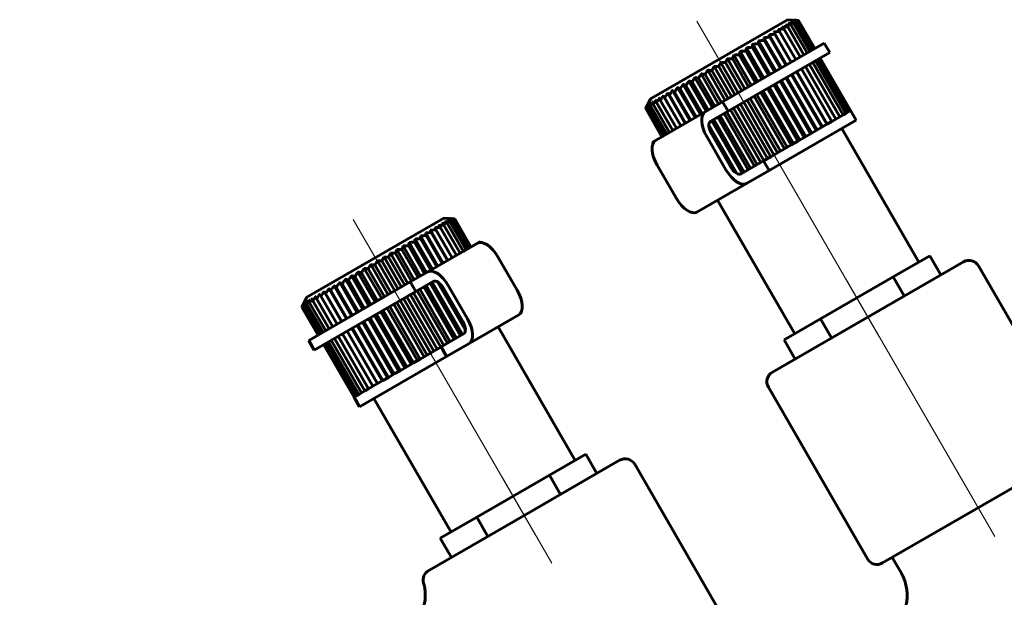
# Model space of a CAD drawing. Header units: millimetres. Extents: x 0 to 210, y 0 to 297.
# Tile 5 of 7: x 58 to 103, y 153 to 179. Entities that reach past the tile are written whole.
import ezdxf

# ---------------------------------------------------------------- set-up
doc = ezdxf.new("R2010")
doc.units = ezdxf.units.MM
for name, pattern in [('K5LT_AXLED', [19.5, 15, -1.5, 1.5, -1.5]), ('K5LT_BASIC', [0]), ('K5LT_THIN', [0])]:
    doc.linetypes.add(name, pattern=pattern)
doc.layers.add('Системный слой', color=7, linetype='Continuous')
doc.layers.add('Системный слой (1)', color=7, linetype='Continuous', true_color=0x6c6c6c)
doc.styles.add('KDIMTEXTSTYLE', font='txt', dxfattribs={"width": 0.96, "oblique": 15, "height": 5})
doc.styles.add('KTEXTSTYLE', font='txt', dxfattribs={"width": 0.96, "height": 5})
doc.dimstyles.new('KDIMSTYLE (1.00)', dxfattribs={"dimtxt": 5, "dimasz": 1, "dimexe": 2, "dimexo": 0, "dimgap": 1, "dimtad": 1, "dimtxsty": 'KDIMTEXTSTYLE', "dimsah": 1, "dimcen": 0, "dimdle": 1, "dimadec": 0, "dimazin": 0, "dimtfac": 0.667, "dimtmove": 0, "dimatfit": 3, "dimfxl": 1, "dimtvp": 1, "dimtolj": 1, "dimtzin": 0, "dimarcsym": 0})

# ---------------------------------------------------------------- blocks, each defined once
blk = doc.blocks.new('U0')
at = {"layer": 'Системный слой (1)', "color": 143, "linetype": 'K5LT_BASIC', "lineweight": 60, "true_color": 0x33acca}
for p, q in [((78.911, 168.872), (78.464, 168.614)), ((78.257, 168.494), (78.135, 168.423)), ((78.422, 168.589), (78.353, 168.549)), ((75.726, 167.033), (71.117, 164.372))]:
    blk.add_line(p, q, dxfattribs=at)
blk = doc.blocks.new('U3')
at = {"layer": 'Системный слой (1)', "color": 143, "linetype": 'K5LT_BASIC', "lineweight": 60, "true_color": 0x33acca}
for p, q in [((105.098, 161.514), (101.491, 167.763)), ((105.387, 161.014), (105.307, 161.152))]:
    blk.add_line(p, q, dxfattribs=at)
blk = doc.blocks.new('U4')
at = {"layer": 'Системный слой (1)', "color": 143, "linetype": 'K5LT_BASIC', "lineweight": 60, "true_color": 0x33acca}
for p, q in [((85.219, 158.946), (80.889, 156.446)), ((80.889, 156.446), (76.559, 153.946))]:
    blk.add_line(p, q, dxfattribs=at)
blk = doc.blocks.new('U5')
at = {"layer": 'Системный слой (1)', "color": 143, "linetype": 'K5LT_BASIC', "lineweight": 60, "true_color": 0x33acca}
for p, q in [((80.353, 165.374), (79.704, 164.999)), ((77.37, 163.651), (73.425, 161.374))]:
    blk.add_line(p, q, dxfattribs=at)
blk = doc.blocks.new('U6')
at = {"layer": 'Системный слой (1)', "color": 143, "linetype": 'K5LT_BASIC', "lineweight": 60, "true_color": 0x33acca}
for p, q in [((89.89, 175.21), (94.5, 177.872)), ((87.263, 173.694), (87.629, 173.905)), ((86.705, 173.372), (86.849, 173.455)), ((87.152, 173.63), (87.194, 173.654))]:
    blk.add_line(p, q, dxfattribs=at)
blk = doc.blocks.new('D0')
at = {"layer": 'Системный слой (1)'}
for points in [[(43.317, 143.82), (42.659, 148.82), (42.001, 143.82), (42.659, 144.32)], [(42.659, 128.82), (43.317, 133.82), (42.659, 133.32), (42.001, 133.82)]]:
    blk.add_hatch(color=7, dxfattribs=at).paths.add_polyline_path(points)
at = {"layer": 'Системный слой (1)', "color": 7, "linetype": 'K5LT_THIN', "lineweight": 18, "true_color": 0xffffff}
for p, q in [((42.659, 153.77), (42.659, 172.29)), ((42.659, 148.82), (42.659, 153.77)), ((61.696, 148.82), (40.659, 148.82)), ((42.001, 143.82), (42.659, 148.82)), ((42.659, 148.82), (43.317, 143.82)), ((42.659, 148.82), (42.659, 128.82)), ((42.659, 144.32), (42.001, 143.82)), ((43.317, 143.82), (42.659, 144.32)), ((42.659, 128.82), (42.001, 133.82)), ((42.001, 133.82), (42.659, 133.32)), ((42.659, 133.32), (43.317, 133.82)), ((43.317, 133.82), (42.659, 128.82)), ((61.696, 128.82), (40.659, 128.82))]:
    blk.add_line(p, q, dxfattribs=at)
blk.add_wipeout([(41.659, 155.77), (34.277, 155.77), (34.277, 169.709), (41.659, 169.709)]).dxf.layer = 'Системный слой (1)'
at = {"layer": 'Системный слой (1)', "color": 7, "insert": (35.071, 155.77), "char_height": 5, "attachment_point": 1, "rotation": 90, "style": 'KTEXTSTYLE'}
blk.add_mtext('\\fArial|b0|c204|p34;\\H5.0;\\W1.000;\\Q15;\\fGOST Type AU|b0|i0|c204|p34;\\Q15;\\W0.960;DN20', dxfattribs=at)
blk = doc.blocks.new('KDIMARROW_01')
at = {"layer": 'Системный слой'}
blk.add_hatch(color=0, dxfattribs=at).paths.add_polyline_path([(-5, -0.658), (0, 0), (-5, 0.658), (-4.5, 0)])
at = {"layer": 'Системный слой', "color": 0, "linetype": 'K5LT_THIN', "lineweight": 18}
for p, q in [((-4.5, 0), (-5, 0.658)), ((-5, 0.658), (0, 0)), ((0, 0), (-5, -0.658)), ((-5, -0.658), (-4.5, 0))]:
    blk.add_line(p, q, dxfattribs=at)
at = {"layer": 'Системный слой (1)', "color": 0, "linetype": 'K5LT_THIN', "lineweight": 18}
blk.add_line((111.85, 138.82), (110.85, 138.82), dxfattribs=at)

msp = doc.modelspace()

# ---------------------------------------------------------------- linework, layer by layer
at = {"layer": 'Системный слой (1)', "color": 143, "linetype": 'K5LT_BASIC', "lineweight": 60, "true_color": 0x33acca}
for p, q in [((86.619, 175.343), (92.836, 178.932)), ((92.836, 178.932), (93.331, 178.896)), ((93.576, 177.338), (92.84, 178.613)), ((93.724, 177.423), (92.988, 178.698)), ((93.846, 177.494), (93.11, 178.769)), ((93.942, 177.549), (93.206, 178.824)), ((94.011, 177.589), (93.275, 178.864)), ((94.053, 177.614), (93.317, 178.888)), ((94.067, 177.622), (93.331, 178.896)), ((92.787, 176.883), (91.999, 178.248)), ((93.004, 177.008), (92.216, 178.373)), ((92.216, 178.373), (92.261, 178.278)), ((92.996, 177.004), (92.261, 178.278)), ((93.211, 177.128), (92.475, 178.402)), ((93.405, 177.24), (92.669, 178.514)), ((92.04, 176.451), (91.252, 177.816)), ((92.244, 176.569), (91.508, 177.844)), ((92.303, 176.604), (91.515, 177.968)), ((92.553, 176.748), (91.765, 178.113)), ((92.511, 176.723), (91.775, 177.998)), ((92.762, 176.869), (92.026, 178.143)), ((94.5, 177.872), (94.75, 177.439)), ((94.75, 177.439), (90.14, 174.777)), ((91.189, 175.96), (90.401, 177.325)), ((91.373, 176.067), (90.637, 177.341)), ((91.48, 176.128), (90.692, 177.493)), ((91.673, 176.24), (90.937, 177.514)), ((91.765, 176.293), (90.977, 177.657)), ((91.964, 176.408), (91.228, 177.682)), ((90.594, 175.617), (89.806, 176.981)), ((90.758, 175.711), (90.022, 176.986)), ((90.893, 175.789), (90.104, 177.154)), ((91.067, 175.89), (90.332, 177.165)), ((95.201, 174.524), (93.826, 176.905)), ((95.349, 174.609), (93.974, 176.99)), ((95.471, 174.679), (94.096, 177.061)), ((95.567, 174.735), (94.192, 177.116)), ((95.636, 174.775), (94.261, 177.156)), ((95.678, 174.799), (94.303, 177.18)), ((95.692, 174.807), (94.317, 177.189)), ((89.708, 175.105), (88.92, 176.47)), ((89.832, 175.177), (89.096, 176.451)), ((89.999, 175.273), (89.211, 176.638)), ((90.137, 175.353), (89.402, 176.628)), ((90.295, 175.444), (89.507, 176.809)), ((90.447, 175.532), (89.711, 176.806)), ((94.387, 174.054), (93.012, 176.436)), ((94.412, 174.068), (93.037, 176.45)), ((94.621, 174.189), (93.246, 176.571)), ((94.629, 174.193), (93.254, 176.575)), ((94.836, 174.313), (93.461, 176.695)), ((95.03, 174.425), (93.655, 176.807)), ((88.887, 174.631), (88.099, 175.996)), ((88.961, 174.674), (88.225, 175.948)), ((89.15, 174.783), (88.362, 176.148)), ((89.241, 174.836), (88.505, 176.11)), ((89.424, 174.941), (88.636, 176.306)), ((89.532, 175.004), (88.796, 176.278)), ((93.589, 173.593), (92.214, 175.975)), ((93.665, 173.637), (92.29, 176.018)), ((93.869, 173.755), (92.494, 176.136)), ((93.928, 173.789), (92.553, 176.171)), ((94.136, 173.909), (92.761, 176.29)), ((94.178, 173.933), (92.803, 176.315)), ((88.189, 174.228), (87.401, 175.593)), ((88.209, 174.239), (87.473, 175.514)), ((88.405, 174.353), (87.617, 175.718)), ((88.443, 174.375), (87.707, 175.649)), ((88.638, 174.487), (87.85, 175.852)), ((88.694, 174.52), (87.958, 175.794)), ((92.814, 173.145), (91.439, 175.527)), ((92.998, 173.252), (91.623, 175.634)), ((93.105, 173.314), (91.73, 175.695)), ((93.298, 173.425), (91.923, 175.807)), ((93.39, 173.478), (92.015, 175.86)), ((86.619, 175.343), (86.402, 174.896)), ((87.481, 173.82), (86.746, 175.094)), ((87.629, 173.905), (86.893, 175.179)), ((87.8, 174.004), (87.064, 175.278)), ((87.993, 174.115), (87.205, 175.48)), ((87.258, 175.39), (87.205, 175.48)), ((87.994, 174.115), (87.258, 175.39)), ((89.89, 175.21), (89.099, 174.754)), ((89.89, 175.21), (90.14, 174.777)), ((92.072, 172.717), (90.697, 175.099)), ((92.219, 172.802), (90.844, 175.184)), ((92.383, 172.897), (91.008, 175.278)), ((92.518, 172.974), (91.143, 175.356)), ((92.692, 173.075), (91.317, 175.457)), ((87.138, 173.622), (86.402, 174.896)), ((87.152, 173.63), (86.416, 174.904)), ((87.194, 173.654), (86.458, 174.928)), ((87.263, 173.694), (86.527, 174.968)), ((87.359, 173.749), (86.623, 175.024)), ((86.849, 173.455), (89.099, 174.754)), ((89.349, 174.321), (90.14, 174.777)), ((91.333, 172.291), (89.958, 174.672)), ((91.457, 172.362), (90.082, 174.743)), ((91.624, 172.459), (90.249, 174.84)), ((91.762, 172.539), (90.387, 174.92)), ((91.92, 172.63), (90.545, 175.011)), ((95.201, 174.524), (95.349, 174.609)), ((95.349, 174.609), (95.471, 174.679)), ((95.471, 174.679), (95.567, 174.735)), ((95.567, 174.735), (95.636, 174.775)), ((95.636, 174.775), (95.678, 174.799)), ((95.678, 174.799), (95.692, 174.807)), ((95.942, 174.374), (95.692, 174.807)), ((90.528, 171.959), (89.268, 174.141)), ((90.775, 171.968), (89.4, 174.35)), ((90.866, 172.021), (89.491, 174.402)), ((91.049, 172.127), (89.674, 174.508)), ((91.157, 172.189), (89.782, 174.571)), ((91.997, 172.096), (95.942, 174.374)), ((94.387, 174.054), (94.621, 174.189)), ((94.621, 174.189), (94.836, 174.313)), ((94.836, 174.313), (95.03, 174.425)), ((95.03, 174.425), (95.201, 174.524)), ((90.311, 172.164), (89.337, 173.851)), ((90.258, 172.247), (89.383, 173.763)), ((93.589, 173.593), (93.869, 173.755)), ((93.869, 173.755), (94.136, 173.909)), ((94.136, 173.909), (94.387, 174.054)), ((98.792, 167.937), (95.292, 173.999)), ((86.705, 173.372), (86.734, 173.322)), ((89.166, 173.638), (90.041, 172.122)), ((92.692, 173.075), (92.998, 173.252)), ((92.998, 173.252), (93.298, 173.425)), ((93.298, 173.425), (93.589, 173.593)), ((92.072, 172.717), (92.383, 172.897)), ((92.383, 172.897), (92.692, 173.075)), ((91.747, 172.529), (90.724, 171.939)), ((91.747, 172.529), (91.762, 172.539)), ((91.747, 172.529), (91.997, 172.096)), ((91.762, 172.539), (92.072, 172.717)), ((87.791, 170.823), (86.916, 172.338)), ((90.974, 171.506), (91.997, 172.096)), ((90.974, 171.506), (88.724, 170.207)), ((93.163, 164.687), (89.663, 170.749)), ((71.031, 166.343), (77.247, 169.932)), ((77.247, 169.932), (77.742, 169.896)), ((78.135, 168.423), (77.399, 169.698)), ((78.257, 168.494), (77.521, 169.769)), ((78.353, 168.549), (77.617, 169.824)), ((78.422, 168.589), (77.687, 169.864)), ((78.464, 168.614), (77.728, 169.888)), ((78.478, 168.622), (77.742, 169.896)), ((77.212, 167.89), (76.424, 169.255)), ((77.427, 168.015), (76.639, 169.38)), ((77.408, 168.004), (76.672, 169.278)), ((77.623, 168.128), (76.835, 169.493)), ((76.835, 169.493), (76.887, 169.402)), ((77.623, 168.128), (76.887, 169.402)), ((77.817, 168.24), (77.081, 169.514)), ((77.988, 168.338), (77.252, 169.613)), ((76.467, 167.46), (75.679, 168.825)), ((76.656, 167.569), (75.92, 168.844)), ((76.73, 167.612), (75.942, 168.977)), ((76.922, 167.723), (76.187, 168.998)), ((76.979, 167.756), (76.191, 169.121)), ((77.174, 167.869), (76.438, 169.143)), ((78.767, 168.789), (76.517, 167.49)), ((78.939, 168.822), (78.911, 168.872)), ((75.785, 167.067), (75.049, 168.341)), ((75.908, 167.138), (75.12, 168.503)), ((76.084, 167.24), (75.349, 168.514)), ((76.192, 167.302), (75.404, 168.667)), ((76.375, 167.408), (75.64, 168.682)), ((75.023, 166.626), (74.235, 167.991)), ((75.169, 166.711), (74.434, 167.986)), ((75.321, 166.799), (74.533, 168.164)), ((75.479, 166.89), (74.743, 168.165)), ((75.617, 166.97), (74.829, 168.335)), ((80.575, 166.657), (79.7, 168.173)), ((100.808, 167.946), (92.147, 162.946)), ((97.629, 167.265), (99.28, 168.218)), ((99.78, 167.352), (99.28, 168.218)), ((74.136, 166.115), (73.348, 167.48)), ((74.243, 166.177), (73.507, 167.451)), ((74.428, 166.283), (73.64, 167.648)), ((74.549, 166.353), (73.813, 167.628)), ((74.724, 166.454), (73.936, 167.819)), ((74.859, 166.532), (74.123, 167.806)), ((75.726, 167.033), (76.517, 167.49)), ((73.313, 165.64), (72.525, 167.004)), ((73.577, 165.792), (72.789, 167.157)), ((73.653, 165.836), (72.917, 167.11)), ((73.852, 165.95), (73.064, 167.315)), ((73.944, 166.004), (73.208, 167.278)), ((75.726, 167.033), (75.976, 166.6)), ((76.767, 167.057), (75.976, 166.6)), ((78.092, 164.646), (76.717, 167.027)), ((78.223, 164.854), (76.963, 167.037)), ((94.326, 165.358), (97.629, 167.265)), ((98.129, 166.399), (97.629, 167.265)), ((71.367, 163.939), (75.976, 166.6)), ((72.613, 165.235), (71.824, 166.6)), ((71.884, 166.514), (71.824, 166.6)), ((72.829, 165.36), (72.041, 166.725)), ((72.854, 165.375), (72.118, 166.649)), ((73.063, 165.495), (72.275, 166.86)), ((73.106, 165.52), (72.37, 166.794)), ((73.372, 165.674), (72.637, 166.948)), ((77.41, 164.252), (76.035, 166.634)), ((77.533, 164.323), (76.158, 166.705)), ((77.709, 164.425), (76.334, 166.807)), ((77.817, 164.487), (76.442, 166.869)), ((78, 164.593), (76.625, 166.975)), ((78.154, 165.145), (77.18, 166.832)), ((78.109, 165.233), (77.234, 166.749)), ((77.45, 166.874), (78.325, 165.358)), ((71.031, 166.343), (70.814, 165.896)), ((72.04, 164.905), (71.304, 166.179)), ((72.211, 165.004), (71.476, 166.278)), ((72.405, 165.115), (71.669, 166.39)), ((72.62, 165.239), (71.884, 166.514)), ((76.648, 163.812), (75.273, 166.193)), ((76.794, 163.897), (75.419, 166.278)), ((76.946, 163.984), (75.571, 166.366)), ((77.104, 164.075), (75.729, 166.457)), ((77.242, 164.155), (75.867, 166.537)), ((71.55, 164.622), (70.814, 165.896)), ((71.564, 164.63), (70.828, 165.904)), ((71.606, 164.654), (70.87, 165.928)), ((71.675, 164.694), (70.939, 165.968)), ((71.771, 164.749), (71.035, 166.024)), ((71.893, 164.82), (71.157, 166.094)), ((75.761, 163.3), (74.386, 165.682)), ((75.868, 163.362), (74.493, 165.743)), ((76.053, 163.468), (74.678, 165.85)), ((76.174, 163.539), (74.799, 165.92)), ((76.349, 163.64), (74.974, 166.021)), ((76.484, 163.717), (75.109, 166.099)), ((74.997, 162.859), (73.622, 165.241)), ((75.202, 162.977), (73.827, 165.359)), ((75.278, 163.021), (73.903, 165.402)), ((75.477, 163.136), (74.102, 165.517)), ((75.569, 163.189), (74.194, 165.571)), ((78.392, 164.242), (80.642, 165.541)), ((92.675, 164.405), (94.326, 165.358)), ((94.826, 164.492), (94.326, 165.358)), ((74.238, 162.42), (72.863, 164.802)), ((74.245, 162.425), (72.87, 164.806)), ((74.454, 162.545), (73.079, 164.927)), ((74.479, 162.56), (73.104, 164.942)), ((74.688, 162.681), (73.313, 165.062)), ((74.731, 162.705), (73.356, 165.087)), ((74.938, 162.825), (73.563, 165.206)), ((79.704, 164.999), (83.204, 158.937)), ((71.367, 163.939), (71.117, 164.372)), ((73.518, 162.005), (72.143, 164.387)), ((73.665, 162.09), (72.29, 164.472)), ((73.836, 162.189), (72.461, 164.571)), ((74.03, 162.301), (72.655, 164.682)), ((77.12, 164.084), (78.142, 164.675)), ((93.175, 163.539), (92.675, 164.405)), ((73.175, 161.807), (71.8, 164.189)), ((73.189, 161.815), (71.814, 164.197)), ((73.231, 161.839), (71.856, 164.221)), ((73.3, 161.879), (71.925, 164.261)), ((73.396, 161.935), (72.021, 164.316)), ((76.794, 163.897), (76.484, 163.717)), ((77.104, 164.075), (76.794, 163.897)), ((77.12, 164.084), (77.104, 164.075)), ((77.12, 164.084), (77.37, 163.651)), ((78.392, 164.242), (77.37, 163.651)), ((76.174, 163.539), (75.868, 163.362)), ((76.484, 163.717), (76.174, 163.539)), ((75.278, 163.021), (74.997, 162.859)), ((75.569, 163.189), (75.278, 163.021)), ((75.868, 163.362), (75.569, 163.189)), ((74.479, 162.56), (74.245, 162.425)), ((74.731, 162.705), (74.479, 162.56)), ((74.997, 162.859), (74.731, 162.705)), ((73.665, 162.09), (73.518, 162.005)), ((73.836, 162.189), (73.665, 162.09)), ((74.03, 162.301), (73.836, 162.189)), ((74.245, 162.425), (74.03, 162.301)), ((96.464, 154.469), (91.964, 162.263)), ((73.189, 161.815), (73.175, 161.807)), ((73.175, 161.807), (73.425, 161.374)), ((73.231, 161.839), (73.189, 161.815)), ((73.3, 161.879), (73.231, 161.839)), ((73.396, 161.935), (73.3, 161.879)), ((73.518, 162.005), (73.396, 161.935)), ((74.074, 161.749), (77.574, 155.687)), ((83.691, 159.218), (82.04, 158.265)), ((84.191, 158.352), (83.691, 159.218)), ((85.902, 158.763), (89.914, 151.813)), ((97.147, 154.286), (104.682, 158.635)), ((82.04, 158.265), (78.738, 156.358)), ((82.54, 157.399), (82.04, 158.265)), ((78.738, 156.358), (77.087, 155.405)), ((79.238, 155.492), (78.738, 156.358)), ((77.587, 154.539), (77.087, 155.405)), ((97.994, 153.82), (97.58, 154.536))]:
    msp.add_line(p, q, dxfattribs=at)
at = {"layer": 'Системный слой (1)', "color": 30, "linetype": 'K5LT_AXLED', "lineweight": 18, "true_color": 0xff8000}
for p, q in [((88.727, 178.869), (90.867, 175.164)), ((91.477, 174.106), (96.977, 164.58)), ((73.139, 169.869), (75.278, 166.164)), ((95.477, 167.178), (102.227, 155.486)), ((75.889, 165.106), (81.389, 155.58)), ((79.889, 158.178), (82.139, 154.281))]:
    msp.add_line(p, q, dxfattribs=at)
at = {"layer": 'Системный слой (1)', "color": 143, "linetype": 'K5LT_BASIC', "lineweight": 60, "true_color": 0x33acca}
for centre, start, end in [((101.058, 167.513), 30, 120), ((92.397, 162.513), 120, 210), ((85.469, 158.513), 30, 120), ((96.897, 154.719), 210, 300), ((76.809, 153.513), 120, 196.08)]:
    msp.add_arc(centre, 0.5, start, end, dxfattribs=at)
for centre, major_axis, start_param, end_param in [((89.599, 173.888), (-0.5, 0.866), 0, 1.570796), ((89.599, 173.888), (0.25, -0.433), 3.141593, 4.712389), ((87.349, 172.588), (0.5, -0.866), 3.141593, 4.712389), ((90.474, 172.372), (0.5, -0.866), 4.712389, 6.283185), ((90.474, 172.372), (0.25, -0.433), 4.712389, 6.283185), ((88.224, 171.073), (0.5, -0.866), 4.712389, 6.283185), ((79.267, 167.923), (-0.5, 0.866), 4.712389, 6.283185), ((77.017, 166.624), (-0.5, 0.866), 4.712389, 6.283185), ((77.017, 166.624), (-0.25, 0.433), 4.712389, 6.283185), ((80.142, 166.407), (0.5, -0.866), 0, 1.570796), ((77.892, 165.108), (0.25, -0.433), 0, 1.570796), ((77.892, 165.108), (-0.5, 0.866), 3.141593, 4.712389)]:
    msp.add_ellipse(centre, major_axis=major_axis, ratio=0.5, start_param=start_param, end_param=end_param, dxfattribs=at)
for points, weights in [([(92.84, 178.613), (92.712, 178.602), (92.589, 178.589)], [1.03871540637, 1.0361591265, 1.03262929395]), ([(92.988, 178.698), (92.862, 178.689), (92.743, 178.677)], [1.03821290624, 1.03564143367, 1.0320969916]), ([(92.743, 178.677), (92.79, 178.647), (92.84, 178.613)], [1.01888043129, 1.02239536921, 1.02506791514]), ([(93.11, 178.769), (92.989, 178.762), (92.874, 178.753)], [1.03676759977, 1.03413573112, 1.03053268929]), ([(92.874, 178.753), (92.929, 178.727), (92.988, 178.698)], [1.01986984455, 1.02336093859, 1.02600868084]), ([(93.206, 178.824), (93.09, 178.82), (92.979, 178.814)], [1.03013898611, 1.02718891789, 1.02327632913]), ([(92.979, 178.814), (93.043, 178.793), (93.11, 178.769)], [1.02014581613, 1.02364420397, 1.02629904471]), ([(93.275, 178.864), (93.165, 178.863), (93.06, 178.86)], [1.02547261, 1.02230540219, 1.01818184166]), ([(93.06, 178.86), (93.131, 178.843), (93.206, 178.824)], [1.01590668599, 1.0196093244, 1.02247310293]), ([(93.317, 178.888), (93.213, 178.891), (93.114, 178.891)], [1.02225988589, 1.0190013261, 1.01479023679]), ([(93.114, 178.891), (93.192, 178.879), (93.275, 178.864)], [1.01316200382, 1.01700067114, 1.0200035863]), ([(93.331, 178.896), (93.233, 178.903), (93.141, 178.907)], [1.02068640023, 1.01738494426, 1.01313282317]), ([(93.141, 178.907), (93.227, 178.899), (93.317, 178.888)], [1.01170838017, 1.01558269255, 1.01862269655]), ([(92.261, 178.278), (92.127, 178.264), (91.999, 178.248)], [1.03949422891, 1.03696155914, 1.03345443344]), ([(91.999, 178.248), (92.012, 178.198), (92.026, 178.143)], [1.01774945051, 1.02129154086, 1.02399233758]), ([(92.475, 178.402), (92.342, 178.389), (92.216, 178.373)], [1.03936064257, 1.03682391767, 1.0333128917]), ([(92.669, 178.514), (92.538, 178.501), (92.413, 178.487)], [1.03909979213, 1.03655515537, 1.03303652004]), ([(92.413, 178.487), (92.443, 178.446), (92.475, 178.402)], [1.01689838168, 1.02046083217, 1.02318281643]), ([(92.589, 178.589), (92.628, 178.553), (92.669, 178.514)], [1.01788711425, 1.02142590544, 1.02412326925]), ([(91.252, 177.816), (91.24, 177.752), (91.228, 177.682)], [1.02071205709, 1.02418278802, 1.02680935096]), ([(91.508, 177.844), (91.377, 177.831), (91.252, 177.816)], [1.03912146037, 1.03657748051, 1.03305947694]), ([(91.515, 177.968), (91.511, 177.908), (91.508, 177.844)], [1.01973310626, 1.02322750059, 1.0258786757]), ([(91.775, 177.998), (91.642, 177.984), (91.515, 177.968)], [1.03937376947, 1.03683744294, 1.03332680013]), ([(92.026, 178.143), (91.893, 178.129), (91.765, 178.113)], [1.03949862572, 1.03696608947, 1.03345909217]), ([(91.765, 178.113), (91.769, 178.057), (91.775, 177.998)], [1.01874262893, 1.02226088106, 1.02493687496]), ([(90.401, 177.325), (90.366, 177.247), (90.332, 177.165)], [1.02348743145, 1.02689062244, 1.02944696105]), ([(90.637, 177.341), (90.516, 177.334), (90.401, 177.325)], [1.03764426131, 1.0350556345, 1.03149469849]), ([(90.692, 177.493), (90.665, 177.42), (90.637, 177.341)], [1.02259861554, 1.02602350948, 1.02860240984]), ([(90.937, 177.514), (90.812, 177.505), (90.692, 177.493)], [1.03825062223, 1.03568028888, 1.03213694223]), ([(90.977, 177.657), (90.957, 177.588), (90.937, 177.514)], [1.02167034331, 1.02511782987, 1.02772022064]), ([(91.228, 177.682), (91.099, 177.671), (90.977, 177.657)], [1.03874530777, 1.03618993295, 1.03266097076]), ([(89.806, 176.981), (89.759, 176.897), (89.711, 176.806)], [1.02510927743, 1.02847268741, 1.03098768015]), ([(90.022, 176.986), (89.911, 176.985), (89.806, 176.981)], [1.03613050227, 1.03349640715, 1.02989176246]), ([(90.104, 177.154), (90.063, 177.073), (90.022, 176.986)], [1.02432738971, 1.02771000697, 1.03024496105]), ([(90.332, 177.165), (90.215, 177.16), (90.104, 177.154)], [1.03693443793, 1.03432445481, 1.03074298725]), ([(88.92, 176.47), (88.859, 176.377), (88.796, 176.278)], [1.02702056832, 1.03033679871, 1.03280277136]), ([(89.096, 176.451), (89.005, 176.462), (88.92, 176.47)], [1.03325965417, 1.03054010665, 1.026853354]), ([(89.211, 176.638), (89.154, 176.547), (89.096, 176.451)], [1.02646388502, 1.0297938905, 1.03227417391]), ([(89.402, 176.628), (89.304, 176.634), (89.211, 176.638)], [1.03428197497, 1.03159274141, 1.02793511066]), ([(89.507, 176.809), (89.455, 176.721), (89.402, 176.628)], [1.02582422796, 1.02917002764, 1.03166672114]), ([(89.711, 176.806), (89.607, 176.809), (89.507, 176.809)], [1.03524270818, 1.03258207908, 1.02895193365]), ([(88.099, 175.996), (88.029, 175.898), (87.958, 175.794)], [1.02812942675, 1.03141813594, 1.03385552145]), ([(88.225, 175.948), (88.16, 175.974), (88.099, 175.996)], [1.02993867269, 1.02712152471, 1.02334105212]), ([(88.362, 176.148), (88.294, 176.051), (88.225, 175.948)], [1.02785863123, 1.03115407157, 1.03359844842]), ([(88.505, 176.11), (88.431, 176.131), (88.362, 176.148)], [1.03107651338, 1.02829265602, 1.02454414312]), ([(88.636, 176.306), (88.571, 176.211), (88.505, 176.11)], [1.02748743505, 1.03079209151, 1.03324604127]), ([(88.796, 176.278), (88.714, 176.294), (88.636, 176.306)], [1.03218730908, 1.02943610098, 1.02571893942]), ([(87.401, 175.593), (87.33, 175.495), (87.258, 175.39)], [1.02657366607, 1.02956980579, 1.03171463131]), ([(87.473, 175.514), (87.435, 175.556), (87.401, 175.593)], [1.0258819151, 1.02306295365, 1.01928455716]), ([(87.617, 175.718), (87.545, 175.619), (87.473, 175.514)], [1.02793176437, 1.03114430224, 1.03350532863]), ([(87.707, 175.649), (87.66, 175.685), (87.617, 175.718)], [1.02762574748, 1.024741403, 1.02089644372]), ([(87.85, 175.852), (87.779, 175.754), (87.707, 175.649)], [1.02829632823, 1.03158088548, 1.03401395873]), ([(87.958, 175.794), (87.902, 175.825), (87.85, 175.852)], [1.02878487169, 1.02593412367, 1.0221214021]), ([(86.487, 175.065), (86.445, 174.983), (86.402, 174.896)], [1.01786594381, 1.02001041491, 1.02130802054]), ([(86.513, 175.08), (86.465, 174.995), (86.416, 174.904)], [1.01855187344, 1.02069507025, 1.02199082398]), ([(86.416, 174.904), (86.452, 174.988), (86.487, 175.065)], [1.02350129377, 1.02210859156, 1.01975016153]), ([(86.565, 175.111), (86.512, 175.022), (86.458, 174.928)], [1.01937476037, 1.02155078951, 1.02287877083]), ([(86.458, 174.928), (86.485, 175.007), (86.513, 175.08)], [1.02306670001, 1.0215901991, 1.01914877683]), ([(86.644, 175.156), (86.586, 175.065), (86.527, 174.968)], [1.0203318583, 1.02257384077, 1.02396714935]), ([(86.527, 174.968), (86.546, 175.042), (86.565, 175.111)], [1.02282326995, 1.02122724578, 1.01866711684]), ([(86.748, 175.216), (86.687, 175.123), (86.623, 175.024)], [1.02141336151, 1.02375280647, 1.02524294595]), ([(86.623, 175.024), (86.633, 175.092), (86.644, 175.156)], [1.02274356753, 1.02099440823, 1.01828201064]), ([(86.877, 175.291), (86.812, 175.195), (86.746, 175.094)], [1.02260280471, 1.02506908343, 1.02668544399]), ([(86.746, 175.094), (86.746, 175.158), (86.748, 175.216)], [1.02279660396, 1.02086346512, 1.01796804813]), ([(86.893, 175.179), (86.884, 175.237), (86.877, 175.291)], [1.02295007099, 1.02080540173, 1.01769955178]), ([(87.03, 175.379), (86.962, 175.282), (86.893, 175.179)], [1.02387788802, 1.02649782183, 1.02826727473]), ([(87.064, 175.278), (87.046, 175.331), (87.03, 175.379)], [1.02317241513, 1.02079233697, 1.01745235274]), ([(87.205, 175.48), (87.135, 175.382), (87.064, 175.278)], [1.02521162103, 1.02800918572, 1.02995579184]), ([(77.399, 169.698), (77.278, 169.691), (77.163, 169.682)], [1.0333004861, 1.03084801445, 1.02754478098]), ([(77.163, 169.682), (77.206, 169.65), (77.252, 169.613)], [1.02081336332, 1.02466050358, 1.02754712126]), ([(77.521, 169.769), (77.404, 169.763), (77.292, 169.757)], [1.03286951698, 1.03040535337, 1.02709086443]), ([(77.292, 169.757), (77.344, 169.729), (77.399, 169.698)], [1.0220382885, 1.02585320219, 1.02870623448]), ([(77.617, 169.824), (77.504, 169.821), (77.396, 169.817)], [1.03235239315, 1.02987422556, 1.02654625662]), ([(77.396, 169.817), (77.457, 169.794), (77.521, 169.769)], [1.0232586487, 1.0270413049, 1.02986072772]), ([(77.687, 169.864), (77.578, 169.864), (77.475, 169.862)], [1.03175546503, 1.02926116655, 1.02591767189]), ([(77.475, 169.862), (77.544, 169.845), (77.617, 169.824)], [1.02446323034, 1.02821389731, 1.03099999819]), ([(77.728, 169.888), (77.625, 169.891), (77.528, 169.893)], [1.0307958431, 1.02832249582, 1.02500062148]), ([(77.528, 169.893), (77.605, 169.88), (77.687, 169.864)], [1.02564032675, 1.02935959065, 1.0321129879]), ([(77.554, 169.908), (77.639, 169.899), (77.728, 169.888)], [1.0265549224, 1.03020123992, 1.03288042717]), ([(77.742, 169.896), (77.646, 169.903), (77.554, 169.908)], [1.02996576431, 1.02748659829, 1.02415963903]), ([(76.672, 169.278), (76.545, 169.268), (76.424, 169.255)], [1.03407170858, 1.03164020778, 1.02835716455]), ([(76.424, 169.255), (76.43, 169.202), (76.438, 169.143)], [1.02089644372, 1.024741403, 1.02762574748]), ([(76.887, 169.402), (76.76, 169.392), (76.639, 169.38)], [1.03402801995, 1.03159532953, 1.02831114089]), ([(76.639, 169.38), (76.655, 169.331), (76.672, 169.278)], [1.01967683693, 1.02355374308, 1.02647138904]), ([(77.081, 169.514), (76.955, 169.504), (76.835, 169.493)], [1.03388346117, 1.03144683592, 1.02815885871]), ([(77.252, 169.613), (77.128, 169.604), (77.01, 169.594)], [1.03363990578, 1.03119665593, 1.02790230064]), ([(77.01, 169.594), (77.044, 169.556), (77.081, 169.514)], [1.01959448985, 1.02347354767, 1.02639343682]), ([(75.679, 168.825), (75.659, 168.756), (75.64, 168.682)], [1.02454414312, 1.02829265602, 1.03107651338]), ([(75.92, 168.844), (75.796, 168.835), (75.679, 168.825)], [1.03359844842, 1.03115407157, 1.02785863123]), ([(75.942, 168.977), (75.93, 168.913), (75.92, 168.844)], [1.02334105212, 1.02712152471, 1.02993867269]), ([(76.187, 168.998), (76.061, 168.988), (75.942, 168.977)], [1.03385552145, 1.03141813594, 1.02812942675]), ([(76.191, 169.121), (76.188, 169.062), (76.187, 168.998)], [1.0221214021, 1.02593412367, 1.02878487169]), ([(76.438, 169.143), (76.311, 169.133), (76.191, 169.121)], [1.03401395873, 1.03158088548, 1.02829632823]), ([(75.049, 168.341), (74.936, 168.339), (74.829, 168.335)], [1.03227417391, 1.0297938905, 1.02646388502]), ([(75.12, 168.503), (75.085, 168.425), (75.049, 168.341)], [1.026853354, 1.03054010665, 1.03325965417]), ([(75.349, 168.514), (75.232, 168.509), (75.12, 168.503)], [1.03280277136, 1.03033679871, 1.02702056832]), ([(75.404, 168.667), (75.376, 168.593), (75.349, 168.514)], [1.02571893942, 1.02943610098, 1.03218730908]), ([(75.64, 168.682), (75.519, 168.675), (75.404, 168.667)], [1.03324604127, 1.03079209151, 1.02748743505]), ([(74.235, 167.991), (74.179, 167.902), (74.123, 167.806)], [1.02989176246, 1.03349640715, 1.03613050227]), ([(74.434, 167.986), (74.331, 167.99), (74.235, 167.991)], [1.03098768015, 1.02847268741, 1.02510927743]), ([(74.533, 168.164), (74.484, 168.078), (74.434, 167.986)], [1.02895193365, 1.03258207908, 1.03524270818]), ([(74.743, 168.165), (74.635, 168.165), (74.533, 168.164)], [1.03166672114, 1.02917002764, 1.02582422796]), ([(74.829, 168.335), (74.786, 168.253), (74.743, 168.165)], [1.02793511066, 1.03159274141, 1.03428197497]), ([(73.348, 167.48), (73.279, 167.382), (73.208, 167.278)], [1.03213694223, 1.03568028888, 1.03825062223]), ([(73.507, 167.451), (73.426, 167.467), (73.348, 167.48)], [1.02860240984, 1.02602350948, 1.02259861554]), ([(73.64, 167.648), (73.574, 167.553), (73.507, 167.451)], [1.03149469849, 1.0350556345, 1.03764426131]), ([(73.813, 167.628), (73.724, 167.639), (73.64, 167.648)], [1.02944696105, 1.02689062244, 1.02348743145]), ([(73.936, 167.819), (73.875, 167.726), (73.813, 167.628)], [1.03074298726, 1.03432445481, 1.03693443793]), ([(74.123, 167.806), (74.027, 167.814), (73.936, 167.819)], [1.03024496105, 1.02771000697, 1.02432738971]), ([(72.525, 167.004), (72.448, 166.903), (72.37, 166.794)], [1.03332680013, 1.03683744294, 1.03937376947]), ([(72.637, 166.948), (72.579, 166.978), (72.525, 167.004)], [1.0258786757, 1.02322750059, 1.01973310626]), ([(72.789, 167.157), (72.713, 167.056), (72.637, 166.948)], [1.03305947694, 1.03657748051, 1.03912146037]), ([(72.917, 167.11), (72.851, 167.135), (72.789, 167.157)], [1.02680935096, 1.02418278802, 1.02071205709]), ([(73.064, 167.315), (72.991, 167.216), (72.917, 167.11)], [1.03266097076, 1.03618993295, 1.03874530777]), ([(73.208, 167.278), (73.134, 167.298), (73.064, 167.315)], [1.02772022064, 1.02511782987, 1.02167034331]), ([(71.824, 166.6), (71.748, 166.498), (71.669, 166.39)], [1.0333128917, 1.03682391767, 1.03936064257]), ([(72.041, 166.725), (71.963, 166.623), (71.884, 166.514)], [1.03345443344, 1.03696155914, 1.03949422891]), ([(72.118, 166.649), (72.078, 166.689), (72.041, 166.725)], [1.02399233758, 1.02129154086, 1.01774945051]), ([(72.275, 166.86), (72.198, 166.758), (72.118, 166.649)], [1.03345909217, 1.03696608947, 1.03949862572]), ([(72.37, 166.794), (72.321, 166.829), (72.275, 166.86)], [1.02493687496, 1.02226088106, 1.01874262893]), ([(70.981, 166.113), (70.926, 166.024), (70.87, 165.928)], [1.02983063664, 1.03343694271, 1.03607276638]), ([(71.061, 166.159), (71, 166.067), (70.939, 165.968)], [1.03068823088, 1.03427119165, 1.0368827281]), ([(70.939, 165.968), (70.96, 166.043), (70.981, 166.113)], [1.0278445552, 1.02524547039, 1.02180116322]), ([(71.167, 166.22), (71.101, 166.125), (71.035, 166.024)], [1.03144702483, 1.03500926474, 1.03759924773]), ([(71.035, 166.024), (71.048, 166.094), (71.061, 166.159)], [1.02693713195, 1.02431395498, 1.02084647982]), ([(71.297, 166.295), (71.228, 166.198), (71.157, 166.094)], [1.0320969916, 1.03564143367, 1.03821290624]), ([(71.157, 166.094), (71.161, 166.159), (71.167, 166.22)], [1.02600868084, 1.02336093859, 1.01986984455]), ([(71.304, 166.179), (71.3, 166.239), (71.297, 166.295)], [1.02506791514, 1.02239536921, 1.01888043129]), ([(71.451, 166.384), (71.378, 166.285), (71.304, 166.179)], [1.03262929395, 1.0361591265, 1.03871540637]), ([(71.476, 166.278), (71.462, 166.333), (71.451, 166.384)], [1.02412326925, 1.02142590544, 1.01788711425]), ([(71.627, 166.486), (71.552, 166.385), (71.476, 166.278)], [1.03303652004, 1.03655515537, 1.03909979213]), ([(71.669, 166.39), (71.647, 166.44), (71.627, 166.486)], [1.02318281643, 1.02046083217, 1.01689838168]), ([(70.899, 166.066), (70.857, 165.984), (70.814, 165.896)], [1.02786359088, 1.03152315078, 1.03421439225]), ([(70.927, 166.082), (70.878, 165.996), (70.828, 165.904)], [1.02888520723, 1.03251715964, 1.03517966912]), ([(70.828, 165.904), (70.864, 165.987), (70.899, 166.066)], [1.02956067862, 1.02700738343, 1.02360712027]), ([(70.87, 165.928), (70.898, 166.007), (70.927, 166.082)], [1.02872205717, 1.02614634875, 1.02272452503])]:
    msp.add_rational_spline(points, weights, degree=2, dxfattribs=at)
for points, knots in [([(96.262, 150.82), (96.263, 150.82), (96.264, 150.82), (96.267, 150.82), (96.268, 150.82), (96.273, 150.82), (96.277, 150.82), (96.286, 150.82), (96.293, 150.82), (96.312, 150.82), (96.324, 150.821), (96.361, 150.822), (96.386, 150.824), (96.458, 150.829), (96.506, 150.835), (96.641, 150.855), (96.726, 150.874), (96.895, 150.922), (96.978, 150.952), (97.14, 151.023), (97.219, 151.064), (97.368, 151.154), (97.439, 151.203), (97.574, 151.312), (97.638, 151.37), (97.76, 151.497), (97.818, 151.566), (97.924, 151.709), (97.972, 151.785), (98.057, 151.939), (98.094, 152.019), (98.154, 152.177), (98.179, 152.255), (98.22, 152.422), (98.235, 152.51), (98.255, 152.69), (98.259, 152.782), (98.254, 152.966), (98.246, 153.058), (98.216, 153.24), (98.196, 153.329), (98.143, 153.501), (98.112, 153.584), (98.05, 153.718), (98.023, 153.769), (97.994, 153.82)], [0, 0, 0, 0, 0.013144, 0.013144, 0.036147, 0.036147, 0.078865, 0.078865, 0.161017, 0.161017, 0.322033, 0.322033, 0.64078, 0.64078, 1.265129, 1.265129, 2.393777, 2.393777, 3.534689, 3.534689, 4.672244, 4.672244, 5.784521, 5.784521, 6.906027, 6.906027, 8.057396, 8.057396, 9.208695, 9.208695, 10.333635, 10.333635, 11.395113, 11.395113, 12.547284, 12.547284, 13.730623, 13.730623, 14.923579, 14.923579, 16.102429, 16.102429, 17.24671, 17.24671, 18, 18, 18, 18]), ([(75.697, 151.293), (75.718, 151.31), (75.739, 151.329), (75.825, 151.408), (75.887, 151.473), (76, 151.609), (76.052, 151.68), (76.143, 151.825), (76.183, 151.899), (76.253, 152.05), (76.283, 152.127), (76.335, 152.292), (76.357, 152.381), (76.389, 152.561), (76.399, 152.653), (76.406, 152.837), (76.404, 152.928), (76.387, 153.109), (76.372, 153.197), (76.345, 153.315), (76.337, 153.345), (76.328, 153.374)], [3.609525, 3.609525, 3.609525, 3.609525, 4.097579, 4.097579, 5.658083, 5.658083, 7.185544, 7.185544, 8.656383, 8.656383, 10.095079, 10.095079, 11.682934, 11.682934, 13.293665, 13.293665, 14.895473, 14.895473, 16.45876, 16.45876, 17, 17, 17, 17])]:
    msp.add_open_spline(points, degree=3, knots=knots, dxfattribs=at)

# ---------------------------------------------------------------- block references
at = {"layer": 'Системный слой (1)'}
for name in ['U6', 'U0', 'U3', 'U5', 'U4']:
    msp.add_blockref(name, (0, 0), dxfattribs=at)

# ---------------------------------------------------------------- dimensions: what is measured, and where the dimension line sits
at = {"layer": 'Системный слой (1)', "color": 7}
dim = msp.add_linear_dim(base=(42.659, 148.82), p1=(61.696, 128.82), p2=(61.696, 148.82), angle=90, dimstyle='KDIMSTYLE (1.00)', override={"dimexo": 0, "dimtoh": 1, "dimpost": '\\fGOST Type AU|b0|c204|p34;\\H5.0;\\W0.960;\\Q15;\\fGOST Type AU|b0|i0|c204|p34;\\Q15;DN\\fGOST Type AU|b0|c204|p34;\\H5.0;\\W0.960;\\Q15;<>', "dimblk1": 'KDIMARROW_01', "dimblk2": 'KDIMARROW_01', "dimse1": 0, "dimse2": 0, "dimclrt": 7, "dimtol": 1, "dimtp": 0, "dimtm": 0, "dimtdec": 5, "dimtmove": 1, "dimtolj": 1}, dxfattribs=at)
dim.commit()
dim.dimension.update_dxf_attribs({"geometry": 'D0', "text_midpoint": (42.659, 163.03), "dimtype": 160})

doc.saveas('drawing.dxf')
